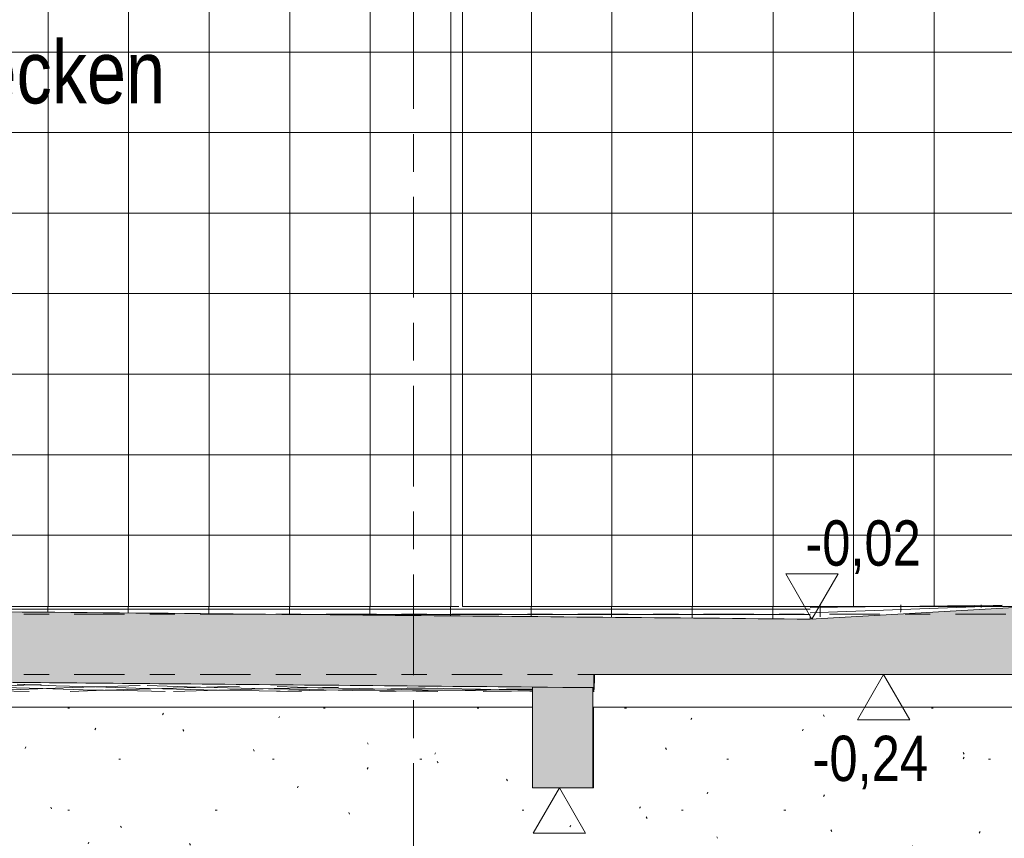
# Model space of a CAD drawing. Header units: metres. Extents: x -28 to 176, y -14 to 869.
# Tile 53 of 60: x 78.63 to 82.54, y -3.69 to -0.43. Entities that reach past the tile are written whole.
import ezdxf

# ---------------------------------------------------------------- set-up
doc = ezdxf.new("R2010")
doc.units = ezdxf.units.M
doc.linetypes.add('_Ebene_', pattern=[0.4, 0.2, -0.1, 0, -0.1])
doc.linetypes.add('_Rasterlinie_', pattern=[0.75, 0.4, -0.1, 0.15, -0.1])
for name, color, linetype, lineweight in [('A_Ebenen', 130, 'Continuous', 5), ('A_Geschossdecken', 7, 'Continuous', 5), ('A_Geschossdecken_Oberflächenschraffur', 7, 'Continuous', 5), ('A_Geschossdecken_Schraffur', 7, 'Continuous', 5), ('A_Hoehenkoten', 124, 'Continuous', 5), ('A_Raster', 128, 'Continuous', 5), ('A_Raum-Txt', 16, 'Continuous', 5), ('A_Skelettbau_Tragwerk Stahlbeton', 142, 'Continuous', 5), ('A_Wand', 244, 'Continuous', 5), ('A_Wände_Oberflächenschraffur', 244, 'Continuous', 5)]:
    doc.layers.add(name, color=color, linetype=linetype, lineweight=lineweight)
doc.styles.add('Arial', font='arial.ttf', dxfattribs={"width": 0.8, "height": 0.18})
doc.styles.add('Arial_B', font='txt', dxfattribs={"width": 0.8, "height": 0.25})
pattern_1 = [(0, (65.61918, 18.958), (0.813, 0.203), [0.007, -0.603, 0.007, -0.603, -3.251]), (0, (65.61918, 18.958), (0.813, 0.203), [-1.219, 0.007, -1.212, 0.007, -0.603, -1.422]), (0, (65.61918, 18.958), (0.813, 0.203), [-3.048, 0.007, -0.4, 0.007, -1.009]), (120, (65.92418, 19.06), (-0.5823032, 0.6025787), [0.007, -0.603, 0.007, -0.603, -3.251]), (120, (65.92418, 19.06), (-0.5823032, 0.6025787), [-1.219, 0.007, -1.212, 0.007, -0.603, -1.422]), (120, (65.92418, 19.06), (-0.5823032, 0.6025787), [-3.048, 0.007, -0.4, 0.007, -1.009]), (240, (66.02618, 19.466), (-0.2306968, -0.8055787), [0.007, -0.603, 0.007, -0.603, -3.251]), (240, (66.02618, 19.466), (-0.2306968, -0.8055787), [-1.219, 0.007, -1.212, 0.007, -0.603, -1.422]), (240, (66.02618, 19.466), (-0.2306968, -0.8055787), [-3.048, 0.007, -0.4, 0.007, -1.009])]
pattern_2 = [(0, (65.62118, 18.958), (0, 0.32), []), (90, (65.62118, 18.958), (-0.32, 2e-17), [])]
pattern_3 = [(359.998, (65.620176, -2.775), (7.33e-07, 0.021), []), (90, (65.62018, -2.775), (-0.32, 2e-17), [])]

# ---------------------------------------------------------------- blocks, each defined once
blk = doc.blocks.new('FP_36-D')
at = {"layer": 'A_Geschossdecken_Oberflächenschraffur', "color": 9}
for p, q in [((9.5569, -2.7691), (9.6659, -2.7677)), ((9.5569, -2.7691), (9.6659, -2.7677)), ((9.5965, -2.7781), (9.5966, -2.7712)), ((9.5965, -2.7781), (9.5966, -2.7712)), ((9.5966, -2.7644), (9.5967, -2.7576)), ((9.5966, -2.7644), (9.5967, -2.7576)), ((9.5966, -2.7712), (9.5966, -2.7644)), ((9.5966, -2.7712), (9.5966, -2.7644)), ((9.6659, -2.7677), (9.7748, -2.7662)), ((9.6659, -2.7677), (9.7748, -2.7662)), ((9.7748, -2.7662), (9.8838, -2.7648)), ((9.7748, -2.7662), (9.8838, -2.7648)), ((9.8836, -2.7782), (9.9926, -2.7741)), ((9.8836, -2.7782), (9.9926, -2.7741)), ((9.8838, -2.7648), (9.9928, -2.7633)), ((9.8838, -2.7648), (9.9928, -2.7633)), ((9.9163, -2.7786), (9.9164, -2.7744)), ((9.9163, -2.7786), (9.9164, -2.7744)), ((9.9164, -2.766), (9.9165, -2.7618)), ((9.9164, -2.766), (9.9165, -2.7618)), ((9.9164, -2.7702), (9.9164, -2.766)), ((9.9164, -2.7702), (9.9164, -2.766)), ((9.9164, -2.7744), (9.9164, -2.7702)), ((9.9164, -2.7744), (9.9164, -2.7702)), ((9.9165, -2.7618), (9.9165, -2.7576)), ((9.9165, -2.7618), (9.9165, -2.7576)), ((9.9926, -2.7741), (10.1016, -2.77)), ((9.9926, -2.7741), (10.1016, -2.77)), ((9.9928, -2.7633), (10.1018, -2.7619)), ((9.9928, -2.7633), (10.1018, -2.7619)), ((10.1016, -2.77), (10.2106, -2.7658)), ((10.1016, -2.77), (10.2106, -2.7658)), ((10.1018, -2.7619), (10.2108, -2.7605)), ((10.1018, -2.7619), (10.2108, -2.7605)), ((10.2106, -2.7658), (10.3196, -2.7617)), ((10.2106, -2.7658), (10.3196, -2.7617)), ((10.2108, -2.7605), (10.3198, -2.759)), ((10.2108, -2.7605), (10.3198, -2.759)), ((10.2361, -2.7671), (10.2362, -2.7655)), ((10.2361, -2.7671), (10.2362, -2.7655)), ((10.2361, -2.7686), (10.2361, -2.7671)), ((10.2361, -2.7686), (10.2361, -2.7671)), ((10.2362, -2.7639), (10.2363, -2.7623)), ((10.2362, -2.7639), (10.2363, -2.7623)), ((10.2362, -2.7655), (10.2362, -2.7639)), ((10.2362, -2.7655), (10.2362, -2.7639)), ((10.2363, -2.7607), (10.2364, -2.7592)), ((10.2363, -2.7607), (10.2364, -2.7592)), ((10.2363, -2.7623), (10.2363, -2.7607)), ((10.2363, -2.7623), (10.2363, -2.7607)), ((10.2364, -2.7592), (10.2364, -2.7576)), ((10.2364, -2.7592), (10.2364, -2.7576)), ((9.5567, -2.7906), (9.6657, -2.7865)), ((9.5567, -2.7906), (9.6657, -2.7865)), ((9.5963, -2.8053), (9.5964, -2.7985)), ((9.5963, -2.8053), (9.5964, -2.7985)), ((9.5964, -2.7917), (9.5965, -2.7849)), ((9.5964, -2.7917), (9.5965, -2.7849)), ((9.5964, -2.7985), (9.5964, -2.7917)), ((9.5964, -2.7985), (9.5964, -2.7917)), ((9.5965, -2.7849), (9.5965, -2.7781)), ((9.5965, -2.7849), (9.5965, -2.7781)), ((9.6657, -2.7865), (9.7747, -2.7824)), ((9.6657, -2.7865), (9.7747, -2.7824)), ((9.7747, -2.7824), (9.8836, -2.7782)), ((9.7747, -2.7824), (9.8836, -2.7782)), ((9.9162, -2.787), (9.9163, -2.7828)), ((9.9162, -2.787), (9.9163, -2.7828)), ((9.9163, -2.7828), (9.9163, -2.7786)), ((9.9163, -2.7828), (9.9163, -2.7786))]:
    blk.add_line(p, q, dxfattribs=at)
blk = doc.blocks.new('FP_38-D')
at = {"layer": 'A_Geschossdecken_Oberflächenschraffur', "color": 133}
for p, q in [((5.77, -3.0851), (5.8838, -3.0803)), ((5.77, -3.0851), (5.8838, -3.0803)), ((5.9145, -3.087), (5.7836, -3.0822)), ((5.9145, -3.087), (5.7836, -3.0822)), ((5.8838, -3.0803), (5.9964, -3.0757)), ((5.8838, -3.0803), (5.9964, -3.0757)), ((6.0416, -3.0756), (5.8903, -3.0695)), ((6.0416, -3.0756), (5.8903, -3.0695)), ((6.047, -3.0914), (5.9145, -3.087)), ((6.047, -3.0914), (5.9145, -3.087)), ((5.9964, -3.0757), (6.1078, -3.0714)), ((5.9964, -3.0757), (6.1078, -3.0714)), ((6.1951, -3.0812), (6.0416, -3.0756)), ((6.1951, -3.0812), (6.0416, -3.0756)), ((6.0845, -3.0904), (6.2255, -3.0848)), ((6.0845, -3.0904), (6.2255, -3.0848)), ((6.3508, -3.0864), (6.1951, -3.0812)), ((6.3508, -3.0864), (6.1951, -3.0812)), ((6.2255, -3.0848), (6.3646, -3.0797)), ((6.2255, -3.0848), (6.3646, -3.0797)), ((6.5086, -3.0911), (6.3508, -3.0864)), ((6.5086, -3.0911), (6.3508, -3.0864)), ((6.3646, -3.0797), (6.5018, -3.075)), ((6.3646, -3.0797), (6.5018, -3.075)), ((6.5616, -3.0795), (6.4067, -3.0741)), ((6.5616, -3.0795), (6.4067, -3.0741)), ((6.4882, -3.0918), (6.626, -3.0869)), ((6.4882, -3.0918), (6.626, -3.0869)), ((6.7186, -3.0845), (6.5616, -3.0795)), ((6.7186, -3.0845), (6.5616, -3.0795)), ((6.626, -3.0869), (6.7619, -3.0825)), ((6.626, -3.0869), (6.7619, -3.0825)), ((6.8778, -3.089), (6.7186, -3.0845)), ((6.8778, -3.089), (6.7186, -3.0845)), ((6.7619, -3.0825), (6.8958, -3.0785)), ((6.7619, -3.0825), (6.8958, -3.0785)), ((7.0391, -3.0931), (6.8778, -3.089)), ((7.0391, -3.0931), (6.8778, -3.089)), ((6.892, -3.0932), (7.0265, -3.0891)), ((6.892, -3.0932), (7.0265, -3.0891)), ((7.0815, -3.0835), (6.9231, -3.0787)), ((7.0815, -3.0835), (6.9231, -3.0787)), ((7.0265, -3.0891), (7.1591, -3.0853)), ((7.0265, -3.0891), (7.1591, -3.0853)), ((7.242, -3.0878), (7.0815, -3.0835)), ((7.242, -3.0878), (7.0815, -3.0835)), ((7.1591, -3.0853), (7.2897, -3.082)), ((7.1591, -3.0853), (7.2897, -3.082)), ((7.4047, -3.0917), (7.242, -3.0878)), ((7.4047, -3.0917), (7.242, -3.0878)), ((7.4269, -3.0912), (7.5562, -3.0882)), ((7.4269, -3.0912), (7.5562, -3.0882)), ((7.6013, -3.0875), (7.4394, -3.0834)), ((7.6013, -3.0875), (7.4394, -3.0834)), ((7.5562, -3.0882), (7.6836, -3.0856)), ((7.5562, -3.0882), (7.6836, -3.0856)), ((7.7653, -3.0911), (7.6013, -3.0875)), ((7.7653, -3.0911), (7.6013, -3.0875)), ((7.9534, -3.091), (8.0775, -3.0891)), ((7.9534, -3.091), (8.0775, -3.0891)), ((8.1006, -3.0911), (7.9555, -3.088)), ((8.1006, -3.0911), (7.9555, -3.088)), ((5.813, -3.0997), (5.7142, -3.0966)), ((5.813, -3.0997), (5.7142, -3.0966)), ((5.7967, -3.1026), (5.9415, -3.0963)), ((5.7967, -3.1026), (5.9415, -3.0963)), ((5.9127, -3.1026), (5.813, -3.0997)), ((5.9127, -3.1026), (5.813, -3.0997)), ((5.9415, -3.0963), (6.0845, -3.0904)), ((5.9415, -3.0963), (6.0845, -3.0904)), ((6.1811, -3.0954), (6.047, -3.0914)), ((6.1811, -3.0954), (6.047, -3.0914)), ((6.3167, -3.0992), (6.1811, -3.0954)), ((6.3167, -3.0992), (6.1811, -3.0954)), ((6.2069, -3.1026), (6.3485, -3.097)), ((6.2069, -3.1026), (6.3485, -3.097)), ((6.4539, -3.1026), (6.3167, -3.0992)), ((6.4539, -3.1026), (6.3167, -3.0992)), ((6.3485, -3.097), (6.4882, -3.0918)), ((6.3485, -3.097), (6.4882, -3.0918)), ((6.6686, -3.0954), (6.5086, -3.0911)), ((6.6686, -3.0954), (6.5086, -3.0911)), ((6.6171, -3.1026), (6.7555, -3.0977)), ((6.6171, -3.1026), (6.7555, -3.0977)), ((6.8307, -3.0992), (6.6686, -3.0954)), ((6.8307, -3.0992), (6.6686, -3.0954)), ((6.7555, -3.0977), (6.892, -3.0932)), ((6.7555, -3.0977), (6.892, -3.0932)), ((6.995, -3.1026), (6.8307, -3.0992)), ((6.995, -3.1026), (6.8307, -3.0992)), ((7.0274, -3.1026), (7.1625, -3.0984)), ((7.0274, -3.1026), (7.1625, -3.0984)), ((7.2027, -3.0967), (7.0391, -3.0931)), ((7.2027, -3.0967), (7.0391, -3.0931)), ((7.1625, -3.0984), (7.2957, -3.0946)), ((7.1625, -3.0984), (7.2957, -3.0946)), ((7.3684, -3.0999), (7.2027, -3.0967)), ((7.3684, -3.0999), (7.2027, -3.0967)), ((7.2957, -3.0946), (7.4269, -3.0912)), ((7.2957, -3.0946), (7.4269, -3.0912)), ((7.5362, -3.1026), (7.3684, -3.0999)), ((7.5362, -3.1026), (7.3684, -3.0999)), ((7.5696, -3.0951), (7.4047, -3.0917)), ((7.5696, -3.0951), (7.4047, -3.0917)), ((7.4376, -3.1026), (7.5694, -3.0991)), ((7.4376, -3.1026), (7.5694, -3.0991)), ((7.5694, -3.0991), (7.6994, -3.096)), ((7.5694, -3.0991), (7.6994, -3.096)), ((7.7367, -3.098), (7.5696, -3.0951)), ((7.7367, -3.098), (7.5696, -3.0951)), ((7.6994, -3.096), (7.8273, -3.0933)), ((7.6994, -3.096), (7.8273, -3.0933)), ((7.9059, -3.1005), (7.7367, -3.098)), ((7.9059, -3.1005), (7.7367, -3.098)), ((7.9316, -3.0943), (7.7653, -3.0911)), ((7.9316, -3.0943), (7.7653, -3.0911)), ((7.8273, -3.0933), (7.9534, -3.091)), ((7.8273, -3.0933), (7.9534, -3.091)), ((7.8478, -3.1026), (7.9764, -3.0998)), ((7.8478, -3.1026), (7.9764, -3.0998)), ((8.0774, -3.1026), (7.9059, -3.1005)), ((8.0774, -3.1026), (7.9059, -3.1005)), ((8.1001, -3.0971), (7.9316, -3.0943)), ((8.1001, -3.0971), (7.9316, -3.0943)), ((7.9764, -3.0998), (8.103, -3.0974)), ((7.9764, -3.0998), (8.103, -3.0974)), ((8.2707, -3.0994), (8.1001, -3.0971)), ((8.2707, -3.0994), (8.1001, -3.0971)), ((8.2475, -3.0938), (8.1006, -3.0911)), ((8.2475, -3.0938), (8.1006, -3.0911)), ((8.103, -3.0974), (8.2277, -3.0955)), ((8.103, -3.0974), (8.2277, -3.0955)), ((8.2277, -3.0955), (8.3504, -3.0939)), ((8.2277, -3.0955), (8.3504, -3.0939)), ((8.396, -3.0961), (8.2475, -3.0938)), ((8.396, -3.0961), (8.2475, -3.0938)), ((8.258, -3.1026), (8.3703, -3.1007)), ((8.258, -3.1026), (8.3703, -3.1007)), ((8.4435, -3.1012), (8.2707, -3.0994)), ((8.4435, -3.1012), (8.2707, -3.0994)), ((8.3504, -3.0939), (8.4536, -3.0929)), ((8.3504, -3.0939), (8.4536, -3.0929)), ((8.3703, -3.1007), (8.4536, -3.0996)), ((8.3703, -3.1007), (8.4536, -3.0996)), ((8.4536, -3.0969), (8.396, -3.0961)), ((8.4536, -3.0969), (8.396, -3.0961)), ((8.4536, -3.1013), (8.4435, -3.1012)), ((8.4536, -3.1013), (8.4435, -3.1012)), ((8.6975, -3.0963), (8.6936, -3.0963)), ((8.6975, -3.0963), (8.6936, -3.0963)), ((8.6936, -3.0971), (8.6976, -3.0971)), ((8.6936, -3.0971), (8.6976, -3.0971)), ((8.6981, -3.0998), (8.6936, -3.0997)), ((8.6981, -3.0998), (8.6936, -3.0997)), ((8.6936, -3.1023), (8.6985, -3.1022)), ((8.6936, -3.1023), (8.6985, -3.1022))]:
    blk.add_line(p, q, dxfattribs=at)
blk = doc.blocks.new('Höhenkoten - leer-6237472-D')
at = {"layer": 'A_Hoehenkoten'}
for p, q in [((-13.6089, -9.1851), (-13.8168, -9.1851)), ((-13.7128, -9.3651), (-13.8168, -9.1851)), ((-13.7128, -9.3651), (-13.6089, -9.1851))]:
    blk.add_line(p, q, dxfattribs=at)

msp = doc.modelspace()

# ---------------------------------------------------------------- hatches: boundary and pattern name
at = {"layer": 'A_Geschossdecken_Oberflächenschraffur'}
h = msp.add_hatch(dxfattribs=at)
h.set_pattern_fill('FP_70', color=9, style=0, pattern_type=2)
h.set_pattern_definition(pattern_3)
h.paths.add_polyline_path([(81.7691, -2.8151), (81.7691, -2.7652), (77.8973, -2.7651), (77.8973, -2.7819), (78.0594, -2.7816), (81.769, -2.8151)], flags=0)
h = msp.add_hatch(dxfattribs=at)
h.set_pattern_fill('FP_70', color=9, style=0, pattern_type=2)
h.set_pattern_definition(pattern_3)
h.paths.add_polyline_path([(81.7691, -2.8151), (81.7691, -2.7652), (77.8973, -2.7651), (77.8973, -2.7819), (78.0594, -2.7816), (81.769, -2.8151)], flags=0)
at = {"layer": 'A_Geschossdecken_Schraffur', "lineweight": 9}
msp.add_hatch(color=253, dxfattribs=at).paths.add_polyline_path([(58.1302, -3.0951), (58.9572, -3.0929), (60.0316, -3.0678), (61.0817, -3.074), (63.5195, -3.0751), (64.7493, -3.0757), (68.9644, -3.0756), (78.0594, -3.0616), (80.9095, -3.0872), (80.9095, -3.0351), (82.641, -3.0351), (82.641, -2.7651), (81.7691, -2.8151), (78.0594, -2.7816), (68.9644, -2.7956), (63.5195, -2.7951), (61.0817, -2.794), (60.0316, -2.7878), (58.9572, -2.8129), (58.1302, -2.8151), (57.3188, -2.7651), (57.3188, -3.0451), (57.9016, -3.081)], flags=0)
at = {"layer": 'A_Skelettbau_Tragwerk Stahlbeton'}
msp.add_hatch(color=8, dxfattribs=at).paths.add_polyline_path([(80.9058, -3.4851), (80.9058, -3.0872), (80.6658, -3.085), (80.6658, -3.4851)], flags=0)
at = {"layer": 'A_Wände_Oberflächenschraffur'}
h = msp.add_hatch(dxfattribs=at)
h.set_pattern_fill('FP_65', color=133, style=0, pattern_type=2)
h.set_pattern_definition(pattern_2)
h.paths.add_polyline_path([(80.0285, -2.7651), (80.0285, 0.9549), (76.6283, 0.9549), (76.6283, -2.7651), (79.7082, -2.7651)], flags=0)
h = msp.add_hatch(dxfattribs=at)
h.set_pattern_fill('FP_65', color=133, style=0, pattern_type=2)
h.set_pattern_definition(pattern_2)
h.paths.add_polyline_path([(80.0285, -2.7651), (80.0285, 0.9549), (76.6283, 0.9549), (76.6283, -2.7651), (79.7082, -2.7651)], flags=0)
h = msp.add_hatch(dxfattribs=at)
h.set_pattern_fill('FP_65', color=133, style=0, pattern_type=2)
h.set_pattern_definition(pattern_2)
h.paths.add_polyline_path([(80.3885, -2.7651), (80.3885, 0.9549), (80.0285, 0.9549), (80.0285, -2.7651), (80.373, -2.7651)], flags=0)
h = msp.add_hatch(dxfattribs=at)
h.set_pattern_fill('FP_65', color=133, style=0, pattern_type=2)
h.set_pattern_definition(pattern_2)
h.paths.add_polyline_path([(80.3885, -2.7651), (80.3885, 0.9549), (80.0285, 0.9549), (80.0285, -2.7651), (80.373, -2.7651)], flags=0)
h = msp.add_hatch(dxfattribs=at)
h.set_pattern_fill('FP_65', color=133, style=0, pattern_type=2)
h.set_pattern_definition(pattern_2)
h.paths.add_polyline_path([(81.7691, -2.8151), (81.769, -2.8151), (81.7663, -2.8151)], flags=0)
h.paths.add_polyline_path([(81.7691, -2.7652), (81.7691, -2.7651), (82.641, -2.7651), (82.641, -1.7951), (82.631, -1.7944), (82.631, -1.7551), (82.641, -1.7551), (82.641, -1.7351), (82.631, -1.7344), (82.631, -1.7251), (82.5885, -1.7248), (82.584, -1.7222), (82.5814, -1.7177), (82.5814, -1.7125), (82.586, -1.7064), (82.601, -1.7051), (82.631, -1.7051), (82.631, -1.6951), (82.641, -1.6951), (82.641, 0.9549), (80.3885, 0.9549), (80.3885, -2.7651), (81.5713, -2.7652)], flags=0)
h = msp.add_hatch(dxfattribs=at)
h.set_pattern_fill('FP_65', color=133, style=0, pattern_type=2)
h.set_pattern_definition(pattern_2)
h.paths.add_polyline_path([(81.7691, -2.8151), (81.769, -2.8151), (81.7663, -2.8151)], flags=0)
h.paths.add_polyline_path([(81.7691, -2.7652), (81.7691, -2.7651), (82.641, -2.7651), (82.641, -1.7951), (82.631, -1.7944), (82.631, -1.7551), (82.641, -1.7551), (82.641, -1.7351), (82.631, -1.7344), (82.631, -1.7251), (82.5885, -1.7248), (82.584, -1.7222), (82.5814, -1.7177), (82.5814, -1.7125), (82.586, -1.7064), (82.601, -1.7051), (82.631, -1.7051), (82.631, -1.6951), (82.641, -1.6951), (82.641, 0.9549), (80.3885, 0.9549), (80.3885, -2.7651), (81.5713, -2.7652)], flags=0)
h = msp.add_hatch(dxfattribs=at)
h.set_pattern_fill('FP_62', style=0, pattern_type=2)
h.set_pattern_definition(pattern_1)
h.paths.add_polyline_path([(78.7586, -6.9451), (78.7586, -3.1651), (78.4986, -3.1651), (78.4986, -6.9451)], flags=0)
h = msp.add_hatch(dxfattribs=at)
h.set_pattern_fill('FP_62', style=0, pattern_type=2)
h.set_pattern_definition(pattern_1)
h.paths.add_polyline_path([(78.7586, -6.9451), (88.4827, -6.9451), (88.4827, -4.9051), (90.0227, -4.9051), (90.0227, -6.9451), (94.1502, -6.9451), (94.1502, -3.1651), (92.656, -3.1651), (92.656, -3.4851), (92.416, -3.4851), (92.416, -3.1651), (89.716, -3.1651), (89.716, -3.4851), (89.476, -3.4851), (89.476, -3.1651), (86.776, -3.1651), (86.776, -3.4851), (86.536, -3.4851), (86.536, -3.1651), (83.8389, -3.1651), (83.8389, -3.4851), (83.5973, -3.4851), (83.5973, -3.1651), (80.9082, -3.1651), (80.907, -3.4851), (80.6658, -3.4851), (80.6658, -3.1651), (78.7586, -3.1651), (78.7586, -4.2382)], flags=0)

# ---------------------------------------------------------------- linework, layer by layer
at = {"layer": 'A_Ebenen', "color": 170, "linetype": '_Ebene_', "lineweight": 9}
for p, q in [((97.0457, -2.7951), (45.2253, -2.7951)), ((97.0457, -2.7951), (45.2253, -2.7951)), ((97.0457, -3.0351), (45.2253, -3.0351))]:
    msp.add_line(p, q, dxfattribs=at)
at = {"layer": 'A_Geschossdecken', "color": 250, "lineweight": 9}
for p, q in [((77.8973, -2.7651), (80.373, -2.7651)), ((80.3885, -2.7651), (81.7691, -2.7652)), ((82.641, -2.7651), (81.7691, -2.8151)), ((84.7851, -2.7651), (81.7691, -2.7651)), ((81.7691, -2.8151), (81.7691, -2.8026)), ((80.9095, -3.0872), (80.9095, -3.0351)), ((80.9095, -3.0351), (94.9564, -3.0351)), ((80.9118, -3.0452), (80.9107, -3.0951)), ((80.9118, -3.0351), (80.9118, -3.0452)), ((80.9107, -3.0951), (80.9058, -3.0951)), ((80.6658, -3.1651), (57.2422, -3.1651)), ((83.5973, -3.1651), (80.9081, -3.1651))]:
    msp.add_line(p, q, dxfattribs=at)
at = {"layer": 'A_Geschossdecken', "color": 250, "lineweight": 9, "flags": 128}
for points in [[(80.6658, -3.085), (80.7858, -3.0861), (80.9058, -3.0872)], [(80.9058, -3.0872), (80.9076, -3.0872), (80.9095, -3.0872)]]:
    msp.add_lwpolyline(points, dxfattribs=at)
at = {"layer": 'A_Geschossdecken', "color": 250, "lineweight": 9}
for points in [[(81.7691, -2.8151), (81.2195, -2.8101), (79.983, -2.7988), (78.7464, -2.7877), (78.0594, -2.7816)], [(78.0594, -3.0616), (78.4455, -3.065), (79.3143, -3.0728), (80.1831, -3.0806), (80.6658, -3.085)]]:
    msp.add_open_spline(points, degree=3, knots=[0, 0, 0, 0, 0.444444, 1, 1, 1, 1], dxfattribs=at)
msp.add_open_spline([(80.9107, -3.0951), (80.9106, -3.0943), (80.9103, -3.0926), (80.9099, -3.09), (80.9096, -3.0882), (80.9095, -3.0872)], degree=3, dxfattribs=at)
at = {"layer": 'A_Raster', "linetype": '_Rasterlinie_', "lineweight": 9}
msp.add_line((80.1938, -12.7877), (80.1938, 6.0538), dxfattribs=at)
at = {"layer": 'A_Skelettbau_Tragwerk Stahlbeton', "color": 250, "lineweight": 9}
for p, q in [((80.6658, -3.085), (80.6658, -3.4851)), ((80.9058, -3.4851), (80.9058, -3.0872)), ((80.9058, -3.0951), (80.907, -3.0951)), ((80.9082, -3.4851), (80.9082, -3.1651)), ((80.6658, -3.4851), (80.9058, -3.4851)), ((80.9082, -3.4851), (80.9058, -3.4851))]:
    msp.add_line(p, q, dxfattribs=at)
at = {"layer": 'A_Skelettbau_Tragwerk Stahlbeton', "color": 250, "lineweight": 9, "flags": 128}
msp.add_lwpolyline([(80.9058, -3.0872), (80.8458, -3.0867), (80.7858, -3.0861), (80.7258, -3.0856), (80.6658, -3.085)], dxfattribs=at)
at = {"layer": 'A_Skelettbau_Tragwerk Stahlbeton', "color": 250, "lineweight": 9}
for points in [[(80.906, -3.0886), (80.9059, -3.0881), (80.9059, -3.0877), (80.9058, -3.0872)], [(80.9062, -3.0899), (80.9061, -3.0895), (80.9061, -3.089), (80.906, -3.0886)]]:
    msp.add_open_spline(points, degree=3, dxfattribs=at)
at = {"layer": 'A_Wand', "color": 250, "lineweight": 9}
for p, q in [((80.3885, 0.9549), (80.3885, -2.7651)), ((80.3885, -2.7651), (80.3885, 0.9549))]:
    msp.add_line(p, q, dxfattribs=at)

# ---------------------------------------------------------------- block references
at = {"layer": 'A_Geschossdecken', "color": 250, "lineweight": 9}
for name in ['FP_36-D', 'FP_38-D']:
    msp.add_blockref(name, (72.2122, 0), dxfattribs=at)
at = {"layer": 'A_Hoehenkoten'}
msp.add_blockref('Höhenkoten - leer-6237472-D', (95.4887, 6.5504), dxfattribs=at)
at = {"layer": 'A_Hoehenkoten', "extrusion": (0, 0, -1), "rotation": 180}
for p in [(-95.7732, -12.4002), (-94.486, -12.8502)]:
    msp.add_blockref('Höhenkoten - leer-6237472-D', p, dxfattribs=at)

# ---------------------------------------------------------------- texts
at = {"layer": 'A_Hoehenkoten', "char_height": 0.18, "width": 0.542095, "attachment_point": 1, "line_spacing_factor": 0.941778, "style": 'Arial'}
for s, insert in [('-0,02', (81.75, -2.4226)), ('-0,24', (81.7785, -3.2784))]:
    msp.add_mtext(s, dxfattribs=dict(at, insert=insert))
at = {"layer": 'A_Raum-Txt', "insert": (76.5827, -0.516), "char_height": 0.25, "width": 3.437636, "attachment_point": 1, "style": 'Arial_B'}
msp.add_mtext('Lehrschwimmbecken', dxfattribs=at)

doc.saveas('drawing.dxf')
